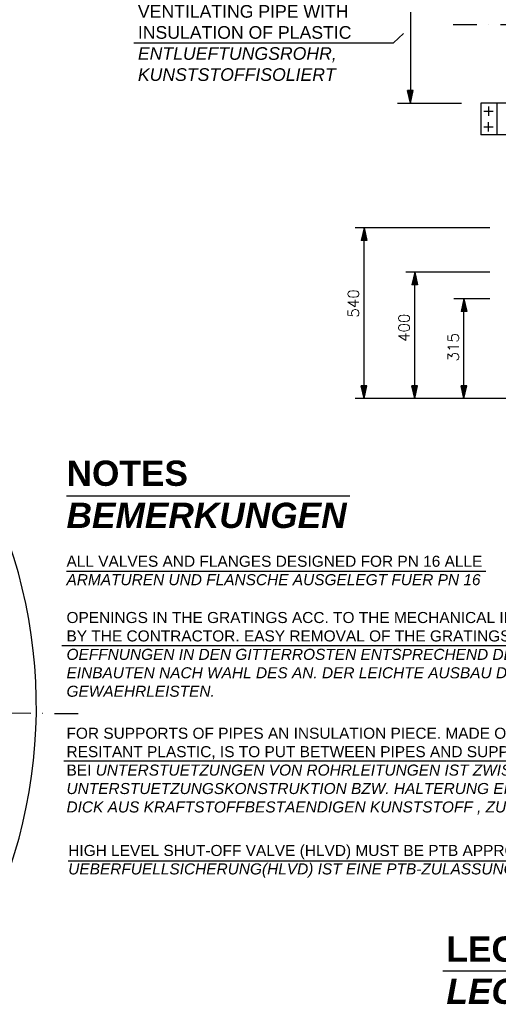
# Model space of a CAD drawing. Header units: inches. Extents: x -1548 to 30345, y -12744 to 2311.
# Tile 27 of 33: x 21761 to 23278, y -7061 to -3943. Entities that reach past the tile are written whole.
import ezdxf
from ezdxf.enums import TextEntityAlignment as Align

# ---------------------------------------------------------------- set-up
doc = ezdxf.new("R2010")
doc.units = ezdxf.units.IN
doc.header["$MEASUREMENT"] = 0
doc.linetypes.add('DASHDOT', pattern=[1, 0.5, -0.25, 0, -0.25])
doc.layers.get('0').update_dxf_attribs({"linetype": 'CONTINUOUS'})
for name, color, linetype in [('10', 7, 'CONTINUOUS'), ('12', 7, 'CONTINUOUS'), ('15', 7, 'CONTINUOUS'), ('2', 7, 'CONTINUOUS'), ('41', 7, 'CONTINUOUS'), ('44', 7, 'CONTINUOUS'), ('6', 7, 'CONTINUOUS'), ('8', 7, 'CONTINUOUS')]:
    doc.layers.add(name, color=color, linetype=linetype)
doc.styles.add('ROMANS', font='ROMANS', dxfattribs={"height": 0.2})

msp = doc.modelspace()

# ---------------------------------------------------------------- hatches: boundary and pattern name
at = {"linetype": 'Continuous'}
for points in [[(22999.2, -4207.6), (22990.3, -4167.6), (23008.2, -4167.6)], [(22852.3, -5142.5), (22843.4, -5102.5), (22861.3, -5102.5)], [(23012.8, -5142.5), (23003.9, -5102.5), (23021.7, -5102.5)], [(23168.7, -5142.5), (23159.7, -5102.5), (23177.6, -5102.5)]]:
    msp.add_hatch(color=256, dxfattribs=at).paths.add_polyline_path(points)
h = msp.add_hatch(color=256, dxfattribs=at)
h.paths.add_polyline_path([(23001.5, -4197.6), (22999.2, -4197.6), (22999.2, -4167.6), (23008.2, -4167.6)])
h.paths.add_polyline_path([(22999.2, -4197.6), (22997, -4197.6), (22990.3, -4167.6), (22999.2, -4167.6)])
h = msp.add_hatch(color=256, dxfattribs=at)
h.paths.add_polyline_path([(22854.6, -4612.5), (22852.3, -4612.5), (22852.3, -4642.5), (22861.3, -4642.5)])
h.paths.add_polyline_path([(22852.3, -4612.5), (22850.1, -4612.5), (22843.4, -4642.5), (22852.3, -4642.5)])
h = msp.add_hatch(color=256, dxfattribs=at)
h.paths.add_polyline_path([(23015, -4752.5), (23012.8, -4752.5), (23012.8, -4782.5), (23021.7, -4782.5)])
h.paths.add_polyline_path([(23012.8, -4752.5), (23010.6, -4752.5), (23003.9, -4782.5), (23012.8, -4782.5)])
h = msp.add_hatch(color=256, dxfattribs=at)
h.paths.add_polyline_path([(23170.9, -4837.4), (23168.7, -4837.4), (23168.7, -4867.4), (23177.6, -4867.4)])
h.paths.add_polyline_path([(23168.7, -4837.4), (23166.4, -4837.4), (23159.7, -4867.4), (23168.7, -4867.4)])
h = msp.add_hatch(color=256, dxfattribs=at)
h.paths.add_polyline_path([(22854.6, -5132.5), (22852.3, -5132.5), (22852.3, -5102.5), (22861.3, -5102.5)])
h.paths.add_polyline_path([(22852.3, -5132.5), (22850.1, -5132.5), (22843.4, -5102.5), (22852.3, -5102.5)])
h = msp.add_hatch(color=256, dxfattribs=at)
h.paths.add_polyline_path([(23015, -5132.5), (23012.8, -5132.5), (23012.8, -5102.5), (23021.7, -5102.5)])
h.paths.add_polyline_path([(23012.8, -5132.5), (23010.6, -5132.5), (23003.9, -5102.5), (23012.8, -5102.5)])
h = msp.add_hatch(color=256, dxfattribs=at)
h.paths.add_polyline_path([(23170.9, -5132.5), (23168.7, -5132.5), (23168.7, -5102.5), (23177.6, -5102.5)])
h.paths.add_polyline_path([(23168.7, -5132.5), (23166.4, -5132.5), (23159.7, -5102.5), (23168.7, -5102.5)])

# ---------------------------------------------------------------- linework, layer by layer
for p, q in [((22999.2, -2522.5), (22999.2, -4207.6)), ((22945.3, -4016.7), (22977.8, -3987.4)), ((22999.2, -4207.6), (22990.3, -4167.6)), ((23008.2, -4167.6), (22990.3, -4167.6)), ((22999.2, -4207.6), (23008.2, -4167.6)), ((23222.9, -4207.6), (23222.9, -4307.6)), ((24113, -4207.6), (23222.9, -4207.6)), ((23272.9, -4207.6), (23272.9, -4307.6)), ((24113, -4307.6), (23222.9, -4307.6)), ((23251.1, -4602.5), (22824, -4602.5)), ((22852.3, -4602.5), (22843.4, -4642.5)), ((22852.3, -4602.5), (22861.3, -4642.5)), ((22861.3, -4642.5), (22843.4, -4642.5)), ((23251.1, -4742.5), (22985, -4742.5)), ((23012.8, -4742.5), (23003.9, -4782.5)), ((23012.8, -4742.5), (23021.7, -4782.5)), ((23021.7, -4782.5), (23003.9, -4782.5)), ((23251.1, -4827.4), (23137, -4827.4)), ((23168.7, -4827.4), (23159.7, -4867.4)), ((23168.7, -4827.4), (23177.6, -4867.4)), ((23177.6, -4867.4), (23159.7, -4867.4)), ((22852.3, -5142.5), (22843.4, -5102.5)), ((22861.3, -5102.5), (22843.4, -5102.5)), ((22852.3, -5142.5), (22861.3, -5102.5)), ((23021.7, -5102.5), (23003.9, -5102.5)), ((23012.8, -5142.5), (23003.9, -5102.5)), ((23012.8, -5142.5), (23021.7, -5102.5)), ((23168.7, -5142.5), (23159.7, -5102.5)), ((23177.6, -5102.5), (23159.7, -5102.5)), ((23168.7, -5142.5), (23177.6, -5102.5)), ((24233, -5142.5), (22824, -5142.5)), ((23101.9, -6955), (23672, -6955))]:
    msp.add_line(p, q, dxfattribs=at)
at = {"layer": '15', "linetype": 'Continuous', "ltscale": 150}
msp.add_line((22958.4, -4207.6), (23160.9, -4207.6), dxfattribs=at)
at = {"layer": '15', "linetype": 'Continuous'}
for p, q in [((22852.3, -5142.5), (22852.3, -4602.5)), ((23012.8, -5142.5), (23012.8, -4742.5)), ((23168.7, -5142.5), (23168.7, -4827.4))]:
    msp.add_line(p, q, dxfattribs=at)
at = {"layer": '2', "linetype": 'Continuous'}
for p, q in [((22807.2, -5452.3), (21909.4, -5452.3)), ((24030.5, -5925.4), (21894.4, -5925.4)), ((23947.6, -6291.3), (21901.4, -6291.3)), ((24013.2, -6607.1), (21914.9, -6607.1))]:
    msp.add_line(p, q, dxfattribs=at)
at = {"layer": '41', "linetype": 'DASHDOT', "ltscale": 150}
for p, q in [((23134.6, -3957.9), (23491.5, -3957.9)), ((21946.4, -6141.4), (21183.2, -6133.4))]:
    msp.add_line(p, q, dxfattribs=at)
at = {"layer": '41', "linetype": 'Continuous', "ltscale": 150}
for p, q in [((23231.5, -4232.6), (23261.5, -4232.6)), ((23246.5, -4217.6), (23246.5, -4247.6)), ((23246.5, -4297.6), (23246.5, -4267.6)), ((23231.5, -4282.6), (23261.5, -4282.6))]:
    msp.add_line(p, q, dxfattribs=at)
msp.add_arc((20214, -6118.3), 1600, 330.3714, 28.1175, dxfattribs=at)
at = {"layer": '44', "linetype": 'Continuous'}
msp.add_line((21909.4, -5689.5), (23237.9, -5689.5), dxfattribs=at)
at = {"layer": '6', "linetype": 'Continuous', "ltscale": 150}
msp.add_line((22122.5, -4016.7), (22945.3, -4016.7), dxfattribs=at)

# ---------------------------------------------------------------- texts
at = {"layer": '10', "linetype": 'Continuous', "attachment_point": 1, "style": 'ROMANS'}
for s, insert, char_height, width in [('{\\fArial|b1|i0|c0|p34;NOTES \\fArial|b1|i1|c0|p34;BEMERKUNGEN\\H1.0213x; }', (21909.4, -5339.2), 80, 629.559), ('{\\fArial|b0|i0|c0|p34;HIGH LEVEL SHUT-OFF VALVE (HLVD) MUST BE PTB APPROVED FUER DIE \\fArial|b0|i1|c0|p34;UEBERFUELLSICHERUNG(HLVD) IST EINE PTB-ZULASSUNG ZWINGEND ERFORDERLICH\\H1.0215x; }', (21914.9, -6556.1), 35, 2121.653)]:
    msp.add_mtext(s, dxfattribs=dict(at, insert=insert, char_height=char_height, width=width))
at = {"layer": '12', "linetype": 'Continuous', "char_height": 35, "attachment_point": 1, "style": 'ROMANS'}
for s, insert, width in [('{\\fArial|b0|i0|c0|p34;ALL VALVES AND FLANGES DESIGNED FOR PN 16 ALLE \\fArial|b0|i1|c0|p34;ARMATUREN UND FLANSCHE AUSGELEGT FUER PN 16\\H1.0215x; }', (21909.4, -5640.4), 1356.054), ('{\\fArial|b0|i0|c0|p34;OPENINGS IN THE GRATINGS ACC. TO THE MECHANICAL INSTALLATIONS AS SELECTED BY THE CONTRACTOR. EASY REMOVAL OF THE GRATINGS SHALL BE GUARANTEED.\\P\\fArial|b0|i1|c0|p34;OEFFNUNGEN IN DEN GITTERROSTEN ENTSPRECHEND DEN MASCHINENTECHNISCHEN EINBAUTEN NACH WAHL DES AN. DER LEICHTE AUSBAU DER GITTERROSTE IST ZU GEWAEHRLEISTEN.}', (21909.4, -5818.5), 2158.935), ('{\\fArial|b0|i0|c0|p34;FOR SUPPORTS OF PIPES AN INSULATION PIECE. MADE OF 10mm THICK FUEL RESITANT PLASTIC, IS TO PUT BETWEEN PIPES AND SUPPORTS OR HOLDERS.\\PBEI \\fArial|b0|i1|c0|p34;UNTERSTUETZUNGEN VON ROHRLEITUNGEN IST ZWISCHEN ROHRLEITUNG UND UNTERSTUETZUNGSKONSTRUKTION BZW. HALTERUNG EINE ISOLIERPLATTE  10mm DICK AUS KRAFTSTOFFBESTAENDIGEN KUNSTSTOFF , ZU LEGEN.}', (21909.4, -6184.9), 2083.828)]:
    msp.add_mtext(s, dxfattribs=dict(at, insert=insert, width=width))
at = {"layer": '15', "linetype": 'Continuous', "style": 'ROMANS'}
for s, p in [('540', (22801.1, -4886.7)), ('400', (22961.6, -4963.8)), ('315', (23117.5, -5025.5))]:
    msp.add_text(s, height=35, rotation=90, dxfattribs=at).set_placement(p, align=Align.TOP_LEFT)
at = {"layer": '6', "linetype": 'Continuous', "insert": (22135.6, -3896.9), "char_height": 40, "width": 775, "attachment_point": 1, "style": 'ROMANS'}
msp.add_mtext('{\\fArial|b0|i0|c0|p34;VENTILATING PIPE WITH INSULATION OF PLASTIC \\fArial|b0|i1|c0|p34;ENTLUEFTUNGSROHR, KUNSTSTOFFISOLIERT}', dxfattribs=at)
at = {"layer": '8', "linetype": 'Continuous', "insert": (23113.3, -6845.9), "char_height": 80, "width": 440, "attachment_point": 1, "style": 'ROMANS'}
msp.add_mtext('{\\fArial|b1|i0|c0|p34;LEGEND \\fArial|b1|i1|c0|p34;LEGENDE\\H1.0213x; }', dxfattribs=at)

doc.saveas('drawing.dxf')
